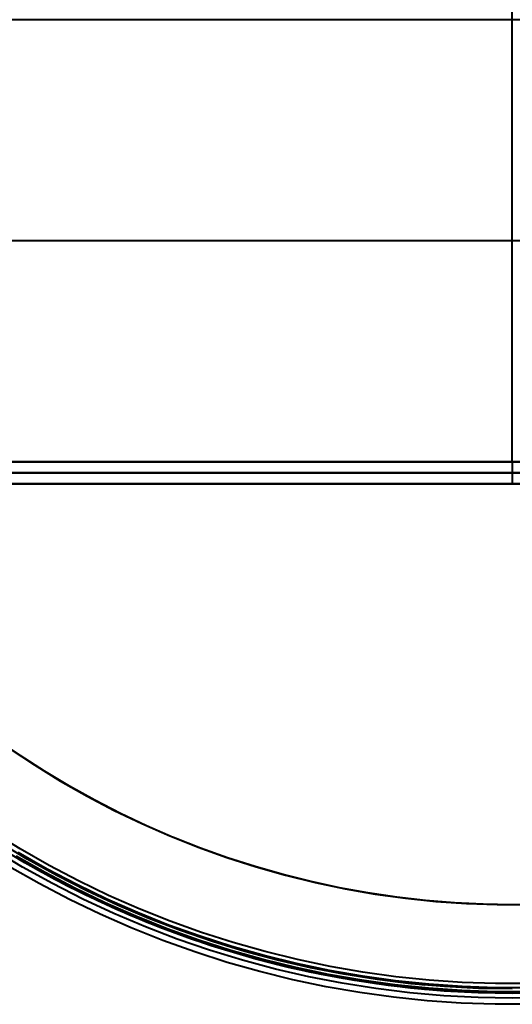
# Model space of a CAD drawing. Header units: millimetres. Extents: x -356 to 356, y -356 to 356.
# Tile 2 of 8: x -178 to 0, y -355 to 0. Entities that reach past the tile are written whole.
import ezdxf

# ---------------------------------------------------------------- set-up
doc = ezdxf.new("R2010")
doc.units = ezdxf.units.MM
doc.layers.add('_P - MAT - F_B - HOR', color=7, linetype='Continuous', lineweight=30, true_color=0xffbf7f)

msp = doc.modelspace()

# ---------------------------------------------------------------- linework, layer by layer
at = {"layer": '_P - MAT - F_B - HOR', "lineweight": 40}
for p, q in [((-0.01, -0.01, 409.93), (-0.01, 159.43, 409.93)), ((-0.01, -159.59, 409.93), (-0.01, 0.01, 409.93)), ((237, -0.01, 409.93), (-237.02, -0.01, 409.93)), ((237, -79.79, 409.93), (-237.02, -79.79, 409.93)), ((237, -159.59, 409.93), (-237.02, -159.59, 409.93)), ((236.99, -159.58, 8), (-237.01, -159.58, 8)), ((236.99, -159.58), (-237.01, -159.58)), ((-237.01, -159.58, 409.93), (236.99, -159.58, 409.93)), ((-237.01, -159.58, 399.63), (236.99, -159.58, 399.63)), ((236.99, -159.58, 4), (-237.01, -159.58, 4)), ((236.99, -159.58, 404.78), (-237.01, -159.58, 404.78)), ((-0.01, -159.58, 8), (-0.01, -167.58, 8)), ((-0.01, -159.58, 8), (-0.01, -159.58)), ((-0.01, -159.58), (-0.01, -167.58)), ((-0.01, -159.58, 409.93), (-0.01, -159.58, 399.63)), ((-0.01, -159.58, 399.63), (-0.01, -167.58, 399.63)), ((236.99, -163.58, 8), (-237.01, -163.58, 8)), ((-237.01, -163.58, 399.63), (236.99, -163.58, 399.63)), ((-245.01, -167.58, 409.93), (244.99, -167.58, 409.93)), ((244.99, -167.58), (-245.01, -167.58)), ((-237.01, -167.58, 8), (236.99, -167.58, 8)), ((-237.01, -167.58, 399.63), (236.99, -167.58, 399.63)), ((-0.01, -167.58, 409.93), (-0.01, -167.58, 399.63)), ((-0.01, -167.58, 8), (-0.01, -167.58)), ((-181.5, -262.95, 409.93), (-172.32, -269.06, 409.93)), ((-181.5, -262.95, 411.43), (-172.32, -269.06, 411.43)), ((-168.72, -271.33, 409.93), (-177.51, -265.66, 409.93)), ((-168.72, -271.33, 411.43), (-177.51, -265.66, 411.43)), ((-172.32, -269.06, 409.93), (-162.93, -274.85, 409.93)), ((-172.32, -269.06, 411.43), (-162.93, -274.85, 411.43)), ((-159.76, -276.71, 409.93), (-168.72, -271.33, 409.93)), ((-159.76, -276.71, 411.43), (-168.72, -271.33, 411.43)), ((-162.93, -274.85, 409.93), (-153.35, -280.31, 409.93)), ((-162.93, -274.85, 411.43), (-153.35, -280.31, 411.43)), ((-150.62, -281.78, 409.93), (-159.76, -276.71, 409.93)), ((-150.62, -281.78, 411.43), (-159.76, -276.71, 411.43)), ((-153.35, -280.31, 409.93), (-143.58, -285.44, 409.93)), ((-153.35, -280.31, 411.43), (-143.58, -285.44, 411.43)), ((-141.32, -286.56, 409.93), (-150.62, -281.78, 409.93)), ((-141.32, -286.56, 411.43), (-150.62, -281.78, 411.43)), ((-143.58, -285.44, 409.93), (-133.64, -290.22, 409.93)), ((-143.58, -285.44, 411.43), (-133.64, -290.22, 411.43)), ((-131.87, -291.03, 409.93), (-141.32, -286.56, 409.93)), ((-131.87, -291.03, 411.43), (-141.32, -286.56, 411.43)), ((-133.64, -290.22, 409.93), (-123.54, -294.66, 409.93)), ((-133.64, -290.22, 411.43), (-123.54, -294.66, 411.43)), ((-122.27, -295.19, 409.93), (-131.87, -291.03, 409.93)), ((-122.27, -295.19, 411.43), (-131.87, -291.03, 411.43)), ((-177.48, -299.39, 447.98), (-187.71, -293.09, 447.98)), ((-177.48, -299.39, 439.96), (-187.71, -293.09, 439.96)), ((-177.48, -299.39, 443.97), (-187.71, -293.09, 443.97)), ((-123.54, -294.66, 409.93), (-113.3, -298.75, 409.93)), ((-123.54, -294.66, 411.43), (-113.3, -298.75, 411.43)), ((-175.76, -304.42, 449.87), (-186.27, -298.1, 449.87)), ((-174.96, -303.05, 449.87), (-185.43, -296.75, 449.87)), ((-112.49, -299.05, 409.93), (-122.2, -295.22, 409.93)), ((-112.49, -299.05, 411.43), (-122.2, -295.22, 411.43)), ((-176.61, -305.89, 442.04), (-187.17, -299.54, 442.04)), ((-171.09, -307.07, 449.87), (-181.61, -300.97, 449.87)), ((-168.46, -307.93, 441.82), (-178.98, -301.93, 441.82)), ((-167.76, -306.66, 439.96), (-178.24, -300.68, 439.96)), ((-167.76, -306.66, 441.91), (-178.24, -300.68, 441.91)), ((-167.76, -306.66, 440.94), (-178.24, -300.68, 440.94)), ((-167.04, -305.34, 447.98), (-177.48, -299.39, 447.98)), ((-167.04, -305.34, 439.96), (-177.48, -299.39, 439.96)), ((-167.04, -305.34, 443.97), (-177.48, -299.39, 443.97)), ((-113.3, -298.75, 409.93), (-102.92, -302.48, 409.93)), ((-113.3, -298.75, 411.43), (-102.92, -302.48, 411.43)), ((-102.66, -302.57, 409.93), (-112.49, -299.05, 409.93)), ((-102.66, -302.57, 411.43), (-112.49, -299.05, 411.43)), ((-165.02, -310.37, 449.87), (-175.76, -304.42, 449.87)), ((-164.28, -308.97, 449.87), (-174.96, -303.05, 449.87)), ((-156.4, -310.92, 447.98), (-167.04, -305.34, 447.98)), ((-156.4, -310.92, 439.96), (-167.04, -305.34, 439.96)), ((-156.4, -310.92, 443.97), (-167.04, -305.34, 443.97)), ((-102.92, -302.48, 409.93), (-92.42, -305.85, 409.93)), ((-102.92, -302.48, 411.43), (-92.42, -305.85, 411.43)), ((-92.72, -305.76, 409.93), (-102.66, -302.57, 409.93)), ((-92.72, -305.76, 411.43), (-102.66, -302.57, 411.43)), ((-170.62, -311.89, 444.87), (-181.29, -305.82, 444.87)), ((-170.62, -311.89, 445.87), (-181.29, -305.82, 445.87)), ((-170.62, -311.89, 444.87), (-181.29, -305.82, 444.87)), ((-170.62, -311.89, 445.37), (-181.29, -305.82, 445.37)), ((-165.82, -311.87, 442.04), (-176.61, -305.89, 442.04)), ((-160.37, -312.8, 449.87), (-171.09, -307.07, 449.87)), ((-157.73, -313.56, 441.82), (-168.46, -307.93, 441.82)), ((-157.07, -312.26, 439.96), (-167.76, -306.66, 439.96)), ((-157.07, -312.26, 441.91), (-167.76, -306.66, 441.91)), ((-157.07, -312.26, 440.94), (-167.76, -306.66, 440.94)), ((-153.4, -314.51, 449.87), (-164.28, -308.97, 449.87)), ((-82.68, -308.63, 409.93), (-92.72, -305.76, 409.93)), ((-82.68, -308.63, 411.43), (-92.72, -305.76, 411.43)), ((-92.42, -305.85, 409.93), (-81.81, -308.86, 409.93)), ((-92.42, -305.85, 411.43), (-81.81, -308.86, 411.43)), ((-72.55, -311.17, 409.93), (-82.68, -308.63, 409.93)), ((-72.55, -311.17, 411.43), (-82.68, -308.63, 411.43)), ((-81.81, -308.86, 409.93), (-71.1, -311.5, 409.93)), ((-81.81, -308.86, 411.43), (-71.1, -311.5, 411.43)), ((-159.76, -317.6, 444.87), (-170.62, -311.89, 444.87)), ((-159.76, -317.6, 445.87), (-170.62, -311.89, 445.87)), ((-159.76, -317.6, 444.87), (-170.62, -311.89, 444.87)), ((-159.76, -317.6, 445.37), (-170.62, -311.89, 445.37)), ((-154.84, -317.46, 442.04), (-165.82, -311.87, 442.04)), ((-154.09, -315.94, 449.87), (-165.02, -310.37, 449.87)), ((-149.45, -318.16, 449.87), (-160.37, -312.8, 449.87)), ((-146.2, -317.5, 439.96), (-157.07, -312.26, 439.96)), ((-146.2, -317.5, 441.91), (-157.07, -312.26, 441.91)), ((-146.2, -317.5, 440.94), (-157.07, -312.26, 440.94)), ((-145.58, -316.14, 447.98), (-156.4, -310.92, 447.98)), ((-145.58, -316.14, 439.96), (-156.4, -310.92, 439.96)), ((-145.58, -316.14, 443.97), (-156.4, -310.92, 443.97)), ((-62.35, -313.37, 409.93), (-72.55, -311.17, 409.93)), ((-62.35, -313.37, 411.43), (-72.55, -311.17, 411.43)), ((-71.1, -311.5, 409.93), (-60.3, -313.77, 409.93)), ((-71.1, -311.5, 411.43), (-60.3, -313.77, 411.43)), ((-146.81, -318.82, 441.82), (-157.73, -313.56, 441.82)), ((-142.97, -321.12, 449.87), (-154.09, -315.94, 449.87)), ((-142.33, -319.67, 449.87), (-153.4, -314.51, 449.87)), ((-134.58, -320.97, 447.98), (-145.58, -316.14, 447.98)), ((-134.58, -320.97, 439.96), (-145.58, -316.14, 439.96)), ((-134.58, -320.97, 443.97), (-145.58, -316.14, 443.97)), ((-52.05, -315.24, 409.93), (-62.33, -313.37, 409.93)), ((-52.05, -315.24, 411.43), (-62.33, -313.37, 411.43)), ((-60.3, -313.77, 409.93), (-49.44, -315.66, 409.93)), ((-60.3, -313.77, 411.43), (-49.44, -315.66, 411.43)), ((-41.7, -316.78, 409.93), (-52.05, -315.24, 409.93)), ((-41.7, -316.78, 411.43), (-52.05, -315.24, 411.43)), ((-49.44, -315.66, 409.93), (-38.51, -317.18, 409.93)), ((-49.44, -315.66, 411.43), (-38.51, -317.18, 411.43)), ((-148.7, -322.92, 444.87), (-159.76, -317.6, 444.87)), ((-148.7, -322.92, 445.87), (-159.76, -317.6, 445.87)), ((-148.7, -322.92, 444.87), (-159.76, -317.6, 444.87)), ((-148.7, -322.92, 445.37), (-159.76, -317.6, 445.37)), ((-143.66, -322.67, 442.04), (-154.84, -317.46, 442.04)), ((-138.36, -323.14, 449.87), (-149.45, -318.16, 449.87)), ((-135.72, -323.69, 441.82), (-146.81, -318.82, 441.82)), ((-135.16, -322.36, 439.96), (-146.2, -317.5, 439.96)), ((-135.16, -322.36, 441.91), (-146.2, -317.5, 441.91)), ((-135.16, -322.36, 440.94), (-146.2, -317.5, 440.94)), ((-131.09, -324.45, 449.87), (-142.33, -319.67, 449.87)), ((-31.32, -317.97, 409.93), (-41.7, -316.78, 409.93)), ((-31.32, -317.97, 411.43), (-41.7, -316.78, 411.43)), ((-38.51, -317.18, 409.93), (-27.54, -318.32, 409.93)), ((-38.51, -317.18, 411.43), (-27.54, -318.32, 411.43)), ((-20.9, -318.83, 409.93), (-31.32, -317.97, 409.93)), ((-20.9, -318.83, 411.43), (-31.32, -317.97, 411.43)), ((-27.54, -318.32, 409.93), (-16.54, -319.08, 409.93)), ((-27.54, -318.32, 411.43), (-16.54, -319.08, 411.43)), ((-10.45, -319.34, 409.93), (-20.9, -318.83, 409.93)), ((-10.45, -319.34, 411.43), (-20.9, -318.83, 411.43)), ((-16.54, -319.08, 409.93), (-5.51, -319.46, 409.93)), ((-16.54, -319.08, 411.43), (-5.51, -319.46, 411.43)), ((0, -319.51, 409.93), (-10.45, -319.34, 409.93)), ((0, -319.51, 411.43), (-10.45, -319.34, 411.43)), ((-5.51, -319.46, 409.93), (5.51, -319.46, 409.93)), ((-5.51, -319.46, 411.43), (5.51, -319.46, 411.43)), ((-137.46, -327.86, 444.87), (-148.7, -322.92, 444.87)), ((-137.46, -327.86, 445.87), (-148.7, -322.92, 445.87)), ((-137.46, -327.86, 444.87), (-148.7, -322.92, 444.87)), ((-137.46, -327.86, 445.37), (-148.7, -322.92, 445.37)), ((-132.32, -327.49, 442.04), (-143.66, -322.67, 442.04)), ((-131.68, -325.92, 449.87), (-142.97, -321.12, 449.87)), ((-127.1, -327.73, 449.87), (-138.36, -323.14, 449.87)), ((-123.95, -326.83, 439.96), (-135.16, -322.36, 439.96)), ((-123.95, -326.83, 441.91), (-135.16, -322.36, 441.91)), ((-123.95, -326.83, 440.94), (-135.16, -322.36, 440.94)), ((-123.42, -325.43, 447.98), (-134.58, -320.97, 447.98)), ((-123.42, -325.43, 439.96), (-134.58, -320.97, 439.96)), ((-123.42, -325.43, 443.97), (-134.58, -320.97, 443.97)), ((-124.46, -328.19, 441.82), (-135.72, -323.69, 441.82)), ((-120.22, -330.31, 449.87), (-131.68, -325.92, 449.87)), ((-119.68, -328.82, 449.87), (-131.09, -324.45, 449.87)), ((-112.59, -330.91, 439.96), (-123.95, -326.83, 439.96)), ((-112.59, -330.91, 441.91), (-123.95, -326.83, 441.91)), ((-112.59, -330.91, 440.94), (-123.95, -326.83, 440.94)), ((-112.11, -329.49, 447.98), (-123.42, -325.43, 447.98)), ((-112.11, -329.49, 439.96), (-123.42, -325.43, 439.96)), ((-112.11, -329.49, 443.97), (-123.42, -325.43, 443.97)), ((-126.07, -332.41, 444.87), (-137.46, -327.86, 444.87)), ((-126.07, -332.41, 445.87), (-137.46, -327.86, 445.87)), ((-126.07, -332.41, 444.87), (-137.46, -327.86, 444.87)), ((-126.07, -332.41, 445.37), (-137.46, -327.86, 445.37)), ((-120.81, -331.91, 442.04), (-132.32, -327.49, 442.04)), ((-115.69, -331.93, 449.87), (-127.1, -327.73, 449.87)), ((-113.06, -332.29, 441.82), (-124.46, -328.19, 441.82)), ((-108.62, -334.31, 449.87), (-120.22, -330.31, 449.87)), ((-108.13, -332.8, 449.87), (-119.68, -328.82, 449.87)), ((-100.67, -333.17, 447.98), (-112.11, -329.49, 447.98)), ((-100.67, -333.17, 439.96), (-112.11, -329.49, 439.96)), ((-100.67, -333.17, 443.97), (-112.11, -329.49, 443.97)), ((-114.52, -336.56, 444.87), (-126.07, -332.41, 444.87)), ((-114.52, -336.56, 445.87), (-126.07, -332.41, 445.87)), ((-114.52, -336.56, 444.87), (-126.07, -332.41, 444.87)), ((-114.52, -336.56, 445.37), (-126.07, -332.41, 445.37)), ((-109.15, -335.92, 442.04), (-120.81, -331.91, 442.04)), ((-104.14, -335.73, 449.87), (-115.69, -331.93, 449.87)), ((-101.53, -335.99, 441.82), (-113.06, -332.29, 441.82)), ((-101.11, -334.6, 439.96), (-112.59, -330.91, 439.96)), ((-101.11, -334.6, 441.91), (-112.59, -330.91, 441.91)), ((-101.11, -334.6, 440.94), (-112.59, -330.91, 440.94)), ((-96.45, -336.37, 449.87), (-108.13, -332.8, 449.87)), ((-89.11, -336.44, 447.98), (-100.67, -333.17, 447.98)), ((-89.11, -336.44, 439.96), (-100.67, -333.17, 439.96)), ((-89.11, -336.44, 443.97), (-100.67, -333.17, 443.97)), ((-102.83, -340.32, 444.87), (-114.52, -336.56, 444.87)), ((-102.83, -340.32, 445.87), (-114.52, -336.56, 445.87)), ((-102.83, -340.32, 444.87), (-114.52, -336.56, 444.87)), ((-102.83, -340.32, 445.37), (-114.52, -336.56, 445.37)), ((-97.36, -339.53, 442.04), (-109.15, -335.92, 442.04)), ((-96.89, -337.89, 449.87), (-108.62, -334.31, 449.87)), ((-92.46, -339.13, 449.87), (-104.14, -335.73, 449.87)), ((-89.87, -339.29, 441.82), (-101.53, -335.99, 441.82)), ((-89.5, -337.89, 439.96), (-101.11, -334.6, 439.96)), ((-89.5, -337.89, 441.91), (-101.11, -334.6, 441.91)), ((-89.5, -337.89, 440.94), (-101.11, -334.6, 440.94)), ((-84.66, -339.53, 449.87), (-96.45, -336.37, 449.87)), ((-77.45, -339.32, 447.98), (-89.11, -336.44, 447.98)), ((-77.45, -339.32, 439.96), (-89.11, -336.44, 439.96)), ((-77.45, -339.32, 443.97), (-89.11, -336.44, 443.97)), ((-91.03, -343.66, 444.87), (-102.83, -340.32, 444.87)), ((-91.03, -343.66, 445.87), (-102.83, -340.32, 445.87)), ((-91.03, -343.66, 444.87), (-102.83, -340.32, 444.87)), ((-91.03, -343.66, 445.37), (-102.83, -340.32, 445.37)), ((-85.45, -342.72, 442.04), (-97.36, -339.53, 442.04)), ((-85.04, -341.07, 449.87), (-96.89, -337.89, 449.87)), ((-80.68, -342.13, 449.87), (-92.46, -339.13, 449.87)), ((-78.1, -342.19, 441.82), (-89.87, -339.29, 441.82)), ((-77.78, -340.78, 439.96), (-89.5, -337.89, 439.96)), ((-77.78, -340.78, 441.91), (-89.5, -337.89, 441.91)), ((-77.78, -340.78, 440.94), (-89.5, -337.89, 440.94)), ((-73.08, -343.83, 449.87), (-85.04, -341.07, 449.87)), ((-72.75, -342.28, 449.87), (-84.66, -339.53, 449.87)), ((-65.97, -343.26, 439.96), (-77.78, -340.78, 439.96)), ((-65.97, -343.26, 441.91), (-77.78, -340.78, 441.91)), ((-65.97, -343.26, 440.94), (-77.78, -340.78, 440.94)), ((-65.69, -341.79, 447.98), (-77.45, -339.32, 447.98)), ((-65.69, -341.79, 439.96), (-77.45, -339.32, 439.96)), ((-65.69, -341.79, 443.97), (-77.45, -339.32, 443.97)), ((-79.11, -346.6, 444.87), (-91.03, -343.66, 444.87)), ((-79.11, -346.6, 445.87), (-91.03, -343.66, 445.87)), ((-79.11, -346.6, 444.87), (-91.03, -343.66, 444.87)), ((-79.11, -346.6, 445.37), (-91.03, -343.66, 445.37)), ((-73.44, -345.49, 442.04), (-85.45, -342.72, 442.04)), ((-68.8, -344.71, 449.87), (-80.68, -342.13, 449.87)), ((-66.25, -344.69, 441.82), (-78.1, -342.19, 441.82)), ((-61.04, -346.17, 449.87), (-73.08, -343.83, 449.87)), ((-60.76, -344.61, 449.87), (-72.75, -342.28, 449.87)), ((-56.84, -346.89, 449.87), (-68.8, -344.71, 449.87)), ((-54.31, -346.77, 441.82), (-66.25, -344.69, 441.82)), ((-54.08, -345.33, 439.96), (-65.97, -343.26, 439.96)), ((-54.08, -345.33, 441.91), (-65.97, -343.26, 441.91)), ((-54.08, -345.33, 440.94), (-65.97, -343.26, 440.94)), ((-53.85, -343.85, 447.98), (-65.69, -341.79, 447.98)), ((-53.85, -343.85, 439.96), (-65.69, -341.79, 439.96)), ((-53.85, -343.85, 443.97), (-65.69, -341.79, 443.97)), ((-48.7, -346.52, 449.87), (-60.76, -344.61, 449.87)), ((-41.95, -345.51, 447.98), (-53.85, -343.85, 447.98)), ((-41.95, -345.51, 439.96), (-53.85, -343.85, 439.96)), ((-41.95, -345.51, 443.97), (-53.85, -343.85, 443.97)), ((-67.1, -349.12, 444.87), (-79.11, -346.6, 444.87)), ((-67.1, -349.12, 445.87), (-79.11, -346.6, 445.87)), ((-67.1, -349.12, 444.87), (-79.11, -346.6, 444.87)), ((-67.1, -349.12, 445.37), (-79.11, -346.6, 445.37)), ((-61.33, -347.85, 442.04), (-73.44, -345.49, 442.04)), ((-49.16, -349.77, 442.04), (-61.33, -347.85, 442.04)), ((-48.92, -348.09, 449.87), (-61.04, -346.17, 449.87)), ((-44.8, -348.65, 449.87), (-56.84, -346.89, 449.87)), ((-42.31, -348.43, 441.82), (-54.31, -346.77, 441.82)), ((-42.13, -346.99, 439.96), (-54.08, -345.33, 439.96)), ((-42.13, -346.99, 441.91), (-54.08, -345.33, 441.91)), ((-42.13, -346.99, 440.94), (-54.08, -345.33, 440.94)), ((-36.74, -349.59, 449.87), (-48.92, -348.09, 449.87)), ((-36.58, -348.01, 449.87), (-48.7, -346.52, 449.87)), ((-30.13, -348.24, 439.96), (-42.13, -346.99, 439.96)), ((-30.13, -348.24, 441.91), (-42.13, -346.99, 441.91)), ((-30.13, -348.24, 440.94), (-42.13, -346.99, 440.94)), ((-30, -346.75, 447.98), (-41.95, -345.51, 447.98)), ((-30, -346.75, 439.96), (-41.95, -345.51, 439.96)), ((-30, -346.75, 443.97), (-41.95, -345.51, 443.97)), ((-24.41, -349.07, 449.87), (-36.58, -348.01, 449.87)), ((-18.09, -349.07, 439.96), (-30.13, -348.24, 439.96)), ((-18.09, -349.07, 441.91), (-30.13, -348.24, 441.91)), ((-18.09, -349.07, 440.94), (-30.13, -348.24, 440.94)), ((-18.02, -347.58, 447.98), (-30, -346.75, 447.98)), ((-18.02, -347.58, 439.96), (-30, -346.75, 439.96)), ((-18.02, -347.58, 443.97), (-30, -346.75, 443.97)), ((-6.01, -347.99, 447.98), (-18.02, -347.58, 447.98)), ((-6.01, -347.99, 439.96), (-18.02, -347.58, 439.96)), ((-6.01, -347.99, 443.97), (-18.02, -347.58, 443.97)), ((6.01, -347.99, 447.98), (-6.01, -347.99, 447.98)), ((6.01, -347.99, 439.96), (-6.01, -347.99, 439.96)), ((6.01, -347.99, 443.97), (-6.01, -347.99, 443.97)), ((-55.01, -351.23, 444.87), (-67.1, -349.12, 444.87)), ((-55.01, -351.23, 445.87), (-67.1, -349.12, 445.87)), ((-55.01, -351.23, 444.87), (-67.1, -349.12, 444.87)), ((-55.01, -351.23, 445.37), (-67.1, -349.12, 445.37)), ((-42.85, -352.92, 444.87), (-55.01, -351.23, 444.87)), ((-42.85, -352.92, 445.87), (-55.01, -351.23, 445.87)), ((-42.85, -352.92, 444.87), (-55.01, -351.23, 444.87)), ((-42.85, -352.92, 445.37), (-55.01, -351.23, 445.37)), ((-36.92, -351.28, 442.04), (-49.16, -349.77, 442.04)), ((-32.72, -349.99, 449.87), (-44.8, -348.65, 449.87)), ((-30.26, -349.69, 441.82), (-42.31, -348.43, 441.82)), ((-24.64, -352.35, 442.04), (-36.92, -351.28, 442.04)), ((-24.52, -350.66, 449.87), (-36.74, -349.59, 449.87)), ((-31.54, -348.5, 449.87), (-32.57, -348.41, 449.87)), ((-21.14, -350.88, 449.87), (-31.68, -350.08, 449.87)), ((-18.17, -350.52, 441.82), (-30.26, -349.69, 441.82)), ((-12.27, -351.3, 449.87), (-24.52, -350.66, 449.87)), ((-12.21, -349.71, 449.87), (-24.41, -349.07, 449.87)), ((-10.57, -351.35, 449.87), (-21.14, -350.88, 449.87)), ((-6.06, -350.94, 441.82), (-18.17, -350.52, 441.82)), ((-6.03, -349.49, 439.96), (-18.09, -349.07, 439.96)), ((-6.03, -349.49, 441.91), (-18.09, -349.07, 441.91)), ((-6.03, -349.49, 440.94), (-18.09, -349.07, 440.94)), ((0, -351.51, 449.87), (-12.27, -351.3, 449.87)), ((0, -349.93, 449.87), (-12.21, -349.71, 449.87)), ((0, -351.51, 449.87), (-10.57, -351.35, 449.87)), ((6.06, -350.94, 441.82), (-6.06, -350.94, 441.82)), ((6.03, -349.49, 439.96), (-6.03, -349.49, 439.96)), ((6.03, -349.49, 441.91), (-6.03, -349.49, 441.91)), ((6.03, -349.49, 440.94), (-6.03, -349.49, 440.94)), ((10.57, -351.35, 449.87), (0, -351.51, 449.87)), ((-30.65, -354.19, 444.87), (-42.85, -352.92, 444.87)), ((-30.65, -354.19, 445.87), (-42.85, -352.92, 445.87)), ((-30.65, -354.19, 444.87), (-42.85, -352.92, 444.87)), ((-30.65, -354.19, 445.37), (-42.85, -352.92, 445.37)), ((-18.4, -355.04, 444.87), (-30.65, -354.19, 444.87)), ((-18.4, -355.04, 445.87), (-30.65, -354.19, 445.87)), ((-18.4, -355.04, 444.87), (-30.65, -354.19, 444.87)), ((-18.4, -355.04, 445.37), (-30.65, -354.19, 445.37)), ((-12.33, -353, 442.04), (-24.64, -352.35, 442.04)), ((-6.14, -355.46, 444.87), (-18.4, -355.04, 444.87)), ((-6.14, -355.46, 445.87), (-18.4, -355.04, 445.87)), ((-6.14, -355.46, 444.87), (-18.4, -355.04, 444.87)), ((-6.14, -355.46, 445.37), (-18.4, -355.04, 445.37)), ((0, -353.21, 442.04), (-12.33, -353, 442.04)), ((6.14, -355.46, 444.87), (-6.14, -355.46, 444.87)), ((6.14, -355.46, 445.87), (-6.14, -355.46, 445.87)), ((6.14, -355.46, 444.87), (-6.14, -355.46, 444.87)), ((6.14, -355.46, 445.37), (-6.14, -355.46, 445.37)), ((12.33, -353, 442.04), (0, -353.21, 442.04))]:
    msp.add_line(p, q, dxfattribs=at)

doc.saveas('drawing.dxf')
